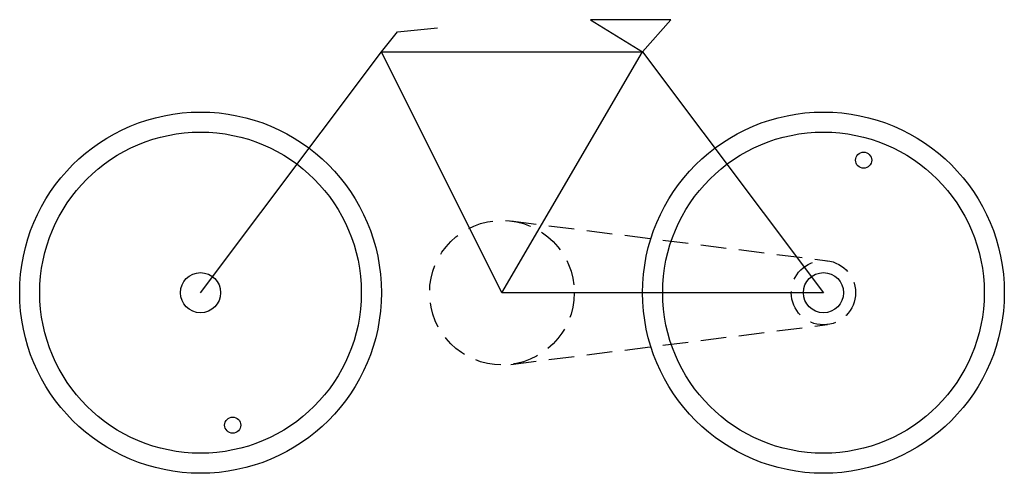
# Model space of a CAD drawing. Header units: millimetres. Extents: x 1 to 25.5, y 1.5 to 12.8.
import ezdxf

# ---------------------------------------------------------------- set-up
doc = ezdxf.new("R2010")
doc.units = ezdxf.units.MM
doc.header["$LTSCALE"] = 0.05
doc.linetypes.add('DASHED', pattern=[19.05, 12.7, -6.35])
for name, color, linetype in [('cuadro', 1, 'Continuous'), ('fuerza', 6, 'DASHED'), ('rueda', 3, 'Continuous')]:
    doc.layers.add(name, color=color, linetype=linetype)

msp = doc.modelspace()

# ---------------------------------------------------------------- linework, layer by layer
at = {"layer": 'cuadro'}
for p, q in [((17.2, 12.8), (15.2, 12.8)), ((15.2, 12.8), (16.5, 12)), ((16.5, 12), (17.2, 12.8)), ((10, 12), (10.4, 12.5)), ((10.4, 12.5), (11.4, 12.6)), ((5.5, 6), (10, 12)), ((10, 12), (16.5, 12)), ((13, 6), (10, 12)), ((13, 6), (16.5, 12)), ((16.5, 12), (21, 6)), ((21, 6), (13, 6))]:
    msp.add_line(p, q, dxfattribs=at)
at = {"layer": 'fuerza'}
for p, q in [((13.225, 7.786), (21.1, 6.794)), ((13.225, 4.214), (21.1, 5.206))]:
    msp.add_line(p, q, dxfattribs=at)
for centre, radius in [((13, 6), 1.8), ((21, 6), 0.8)]:
    msp.add_circle(centre, radius, dxfattribs=at)
at = {"layer": 'rueda'}
for centre, radius in [((5.5, 6), 4.5), ((21, 6), 4.5), ((5.5, 6), 4), ((21, 6), 4), ((22, 9.3), 0.2), ((5.5, 6), 0.5), ((21, 6), 0.5), ((6.3, 2.7), 0.2)]:
    msp.add_circle(centre, radius, dxfattribs=at)

doc.saveas('drawing.dxf')
